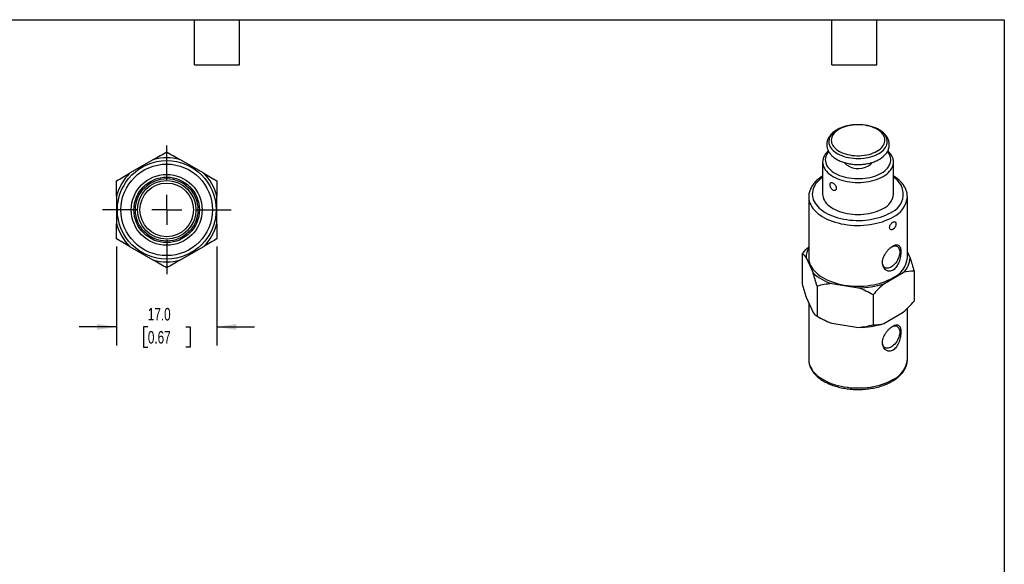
# Model space of a CAD drawing. Header units: millimetres. Extents: x 6 to 273, y 6 to 210.
# Tile 3 of 3: x 106 to 273, y 117 to 210. Entities that reach past the tile are written whole.
import ezdxf

# ---------------------------------------------------------------- set-up
doc = ezdxf.new("R2010")
doc.units = ezdxf.units.MM
doc.linetypes.add('SLD-Center', pattern=[19.05, 15.24, -1.27, 1.27, -1.27])
doc.linetypes.add('SLD-Solid', pattern=[0])
doc.layers.add('CENTER', color=40, linetype='SLD-Center')
doc.layers.add('DIMENSIONS', color=140, linetype='SLD-Solid', lineweight=25)
doc.layers.add('TEXT', color=140, linetype='SLD-Solid', lineweight=25)
doc.styles.add('SLDTEXTSTYLE0', font='TXT', dxfattribs={"width": 0.7})
doc.dimstyles.new('SLDDIMSTYLE3', dxfattribs={"dimtxt": 2.158008, "dimasz": 3.302, "dimexe": 0, "dimexo": 0.0625, "dimgap": 0.539502, "dimtad": 0, "dimtih": 1, "dimtoh": 1, "dimdec": 1, "dimrnd": 1e-09, "dimzin": 4, "dimdsep": 46, "dimtxsty": 'SLDTEXTSTYLE0', "dimsah": 1, "dimcen": 0.09, "dimadec": 0, "dimazin": 1, "dimtfac": 1, "dimtdec": 1, "dimtmove": 0, "dimatfit": 0, "dimfxl": 0, "dimfrac": 2, "dimtolj": 1, "dimtzin": 12, "dimarcsym": 0})

# ---------------------------------------------------------------- blocks, each defined once
blk = doc.blocks.new('_D_8')
at = {"layer": 'DIMENSIONS'}
for p, q in [((122.71, 171.18), (122.71, 154.37)), ((139.71, 171.18), (139.71, 154.37)), ((122.71, 157.54), (116.36, 157.54)), ((128.02, 157.54), (127.3, 157.54)), ((127.3, 157.54), (127.3, 154.11)), ((134.44, 157.54), (135.16, 157.54)), ((135.16, 157.54), (135.16, 154.11)), ((139.71, 157.54), (146.06, 157.54)), ((127.3, 154.11), (128.02, 154.11)), ((135.16, 154.11), (134.44, 154.11))]:
    blk.add_line(p, q, dxfattribs=at)
for points in [[(122.71, 157.54), (119.4, 158.05), (119.4, 157.03)], [(139.71, 157.54), (143.01, 157.03), (143.01, 158.05)]]:
    blk.add_solid(points, dxfattribs=at)
at = {"layer": 'DIMENSIONS', "char_height": 2.117, "attachment_point": 1, "style": 'SLDTEXTSTYLE0'}
for s, insert in [('17.0', (128.02, 160.75)), ('0.67', (128.02, 156.84))]:
    blk.add_mtext(s, dxfattribs=dict(at, insert=insert))
blk = doc.blocks.new('SW_CENTERMARKSYMBOL_4')
at = {"layer": 'CENTER', "color": 0}
for p, q in [((0, 5.08), (0, 10.89)), ((0, 0), (0, 2.54)), ((-5.08, 0), (-10.89, 0)), ((0, 0), (-2.54, 0)), ((0, 0), (0, -2.54)), ((0, 0), (2.54, 0)), ((5.08, 0), (10.89, 0)), ((0, -5.08), (0, -10.89))]:
    blk.add_line(p, q, dxfattribs=at)

msp = doc.modelspace()

# ---------------------------------------------------------------- linework, layer by layer
for p, q in [((128.98, 185.88), (124.93, 183.55)), ((137.48, 183.55), (133.43, 185.88)), ((242.28, 185.46), (242.28, 180.04)), ((254.28, 180.04), (254.28, 185.46)), ((122.71, 179.69), (122.71, 175.02)), ((139.71, 175.02), (139.71, 179.69)), ((239.93, 179.55), (239.93, 169.26)), ((256.63, 179.55), (256.63, 179.56)), ((256.63, 169.26), (256.63, 179.55)), ((124.93, 171.16), (128.98, 168.83)), ((133.43, 168.83), (137.48, 171.16)), ((257.1, 169.23), (256.63, 170.23)), ((238.8, 169.91), (238.8, 164.85)), ((239.47, 169.29), (240.68, 166.69)), ((252.64, 164.83), (255.95, 166.74)), ((257.76, 166.98), (257.76, 161.91)), ((241.34, 164.44), (241.34, 159.37)), ((243.83, 164.87), (248.34, 164.17)), ((239.47, 162.59), (240.68, 159.99)), ((250.82, 162.97), (250.82, 157.91)), ((239.93, 161.59), (239.93, 152.03)), ((256.63, 152.03), (256.63, 160.7)), ((241.34, 159.37), (242.05, 158.96)), ((252.64, 158.14), (255.95, 160.05)), ((243.83, 158.17), (248.34, 157.47)), ((256.63, 152.03), (256.63, 152.04))]:
    msp.add_line(p, q)
at = {"flags": 128}
for points in [[(251.49, 187.29), (251.77, 187.47), (252.02, 187.66), (252.24, 187.86), (252.43, 188.07), (252.58, 188.29), (252.69, 188.52), (252.77, 188.76), (252.82, 188.99), (252.82, 189.23), (252.79, 189.47), (252.72, 189.71), (252.61, 189.94), (252.47, 190.16), (252.29, 190.38), (252.08, 190.58), (251.84, 190.77), (251.57, 190.95), (251.27, 191.12), (250.94, 191.27), (250.6, 191.4), (250.23, 191.51), (249.85, 191.6), (249.46, 191.68), (249.05, 191.73), (248.64, 191.76), (248.23, 191.76), (247.82, 191.75), (247.41, 191.72), (247.01, 191.66), (246.62, 191.58), (246.24, 191.48), (245.88, 191.37), (245.54, 191.23), (245.22, 191.08), (244.93, 190.91), (244.67, 190.73), (244.43, 190.53), (244.23, 190.32), (244.06, 190.11), (243.93, 189.88), (243.83, 189.65), (243.77, 189.41), (243.74, 189.17), (243.76, 188.94), (243.81, 188.7), (243.9, 188.47), (244.02, 188.24), (244.18, 188.02), (244.38, 187.81), (244.6, 187.61), (244.86, 187.42), (245.15, 187.25), (245.46, 187.09), (245.79, 186.95), (246.15, 186.83), (246.52, 186.73), (246.91, 186.65), (247.31, 186.58), (247.72, 186.54), (248.13, 186.52), (248.54, 186.53), (248.95, 186.55), (249.36, 186.6), (249.76, 186.66), (250.14, 186.75), (250.51, 186.86), (250.86, 186.99), (251.19, 187.13), (251.49, 187.29)], [(247.02, 191.68), (246.76, 191.64), (246.36, 191.55), (245.98, 191.45), (245.61, 191.32), (245.26, 191.18), (244.93, 191.02), (244.63, 190.85), (244.36, 190.66), (244.11, 190.46), (243.89, 190.25), (243.71, 190.02), (243.56, 189.79), (243.45, 189.56), (243.37, 189.31), (243.33, 189.07), (243.33, 188.82), (243.36, 188.58), (243.43, 188.33), (243.53, 188.09), (243.67, 187.86), (243.85, 187.64), (244.05, 187.42), (244.29, 187.22), (244.56, 187.02), (244.85, 186.85), (245.17, 186.68), (245.52, 186.54), (245.88, 186.41), (246.26, 186.3), (246.66, 186.21), (247.07, 186.14), (247.49, 186.09), (247.91, 186.06), (248.34, 186.05), (248.76, 186.07), (249.19, 186.1), (249.6, 186.15), (250.01, 186.23), (250.4, 186.33), (250.78, 186.44), (251.14, 186.57), (251.48, 186.72), (251.79, 186.89), (251.79, 186.89)], [(251.79, 186.89), (252.08, 187.07), (252.34, 187.27), (252.57, 187.47), (252.77, 187.69), (252.93, 187.92), (253.06, 188.15), (253.16, 188.39), (253.22, 188.64), (253.24, 188.88), (253.23, 189.13), (253.18, 189.37), (253.09, 189.62), (252.97, 189.85), (252.81, 190.08), (252.62, 190.3), (252.4, 190.51), (252.15, 190.71), (251.86, 190.89), (251.56, 191.06), (251.22, 191.22), (250.87, 191.36), (250.5, 191.48), (250.11, 191.58), (249.78, 191.64)], [(243.24, 187.34), (243.17, 187.27), (242.94, 187.03), (242.74, 186.78), (242.58, 186.53), (242.45, 186.27), (242.36, 186), (242.3, 185.73), (242.28, 185.46), (242.3, 185.19), (242.36, 184.92), (242.45, 184.65), (242.58, 184.39), (242.74, 184.13), (242.94, 183.89), (243.17, 183.65), (243.43, 183.42), (243.72, 183.21), (244.04, 183.01), (244.39, 182.82), (244.76, 182.66), (245.15, 182.5), (245.56, 182.37), (245.99, 182.26), (246.43, 182.16), (246.88, 182.09), (247.34, 182.04), (247.81, 182.01), (248.28, 181.99), (248.75, 182.01), (249.22, 182.04), (249.68, 182.09), (250.14, 182.16), (250.58, 182.26), (251.01, 182.37), (251.42, 182.5), (251.81, 182.66), (252.18, 182.82), (252.53, 183.01)], [(243.3, 187.23), (243.22, 187.13), (243.05, 186.89), (242.92, 186.64), (242.83, 186.39), (242.77, 186.13), (242.74, 185.87), (242.76, 185.61), (242.81, 185.35), (242.9, 185.09), (243.02, 184.84), (243.18, 184.59), (243.37, 184.36), (243.59, 184.13), (243.85, 183.92), (244.13, 183.71), (244.45, 183.53), (244.79, 183.35), (245.15, 183.2), (245.53, 183.06), (245.93, 182.94), (246.35, 182.84), (246.78, 182.76), (247.22, 182.7), (247.66, 182.66), (248.11, 182.64), (248.57, 182.64), (249.02, 182.66), (249.46, 182.71), (249.9, 182.77), (250.32, 182.86), (250.74, 182.97), (251.13, 183.09), (251.51, 183.23), (251.87, 183.4), (252.2, 183.57)], [(252.2, 183.57), (252.51, 183.76), (252.79, 183.97), (253.03, 184.19), (253.25, 184.42), (253.43, 184.66), (253.58, 184.9), (253.7, 185.15), (253.77, 185.41), (253.82, 185.67), (253.82, 185.93), (253.79, 186.19), (253.72, 186.45), (253.61, 186.7), (253.47, 186.95), (253.3, 187.19), (253.27, 187.23)], [(252.53, 183.01), (252.85, 183.21), (253.14, 183.42), (253.4, 183.65), (253.63, 183.89), (253.83, 184.13), (253.99, 184.39), (254.12, 184.65), (254.21, 184.92), (254.26, 185.19), (254.28, 185.46), (254.26, 185.73), (254.21, 186), (254.12, 186.27), (253.99, 186.53), (253.83, 186.78), (253.63, 187.03), (253.4, 187.27), (253.32, 187.34)], [(242.28, 182.87), (242.27, 182.86), (241.94, 182.61), (241.65, 182.35), (241.39, 182.08), (241.16, 181.8), (240.97, 181.51), (240.81, 181.22), (240.69, 180.92), (240.6, 180.61), (240.55, 180.31), (240.53, 180), (240.56, 179.69), (240.62, 179.38), (240.71, 179.08), (240.85, 178.78), (241.01, 178.49), (241.22, 178.2), (241.45, 177.92), (241.72, 177.66), (242.02, 177.4), (242.35, 177.16), (242.71, 176.93), (243.09, 176.71), (243.5, 176.51), (243.94, 176.33), (244.39, 176.17), (244.86, 176.02), (245.35, 175.9), (245.85, 175.79), (246.36, 175.7), (246.89, 175.64), (247.42, 175.59), (247.95, 175.57), (248.48, 175.56), (249.02, 175.58), (249.55, 175.62), (250.07, 175.68), (250.59, 175.76), (251.09, 175.87), (251.59, 175.99), (252.06, 176.13), (252.52, 176.29), (252.96, 176.47), (253.37, 176.66), (253.76, 176.87)], [(239.93, 179.54), (239.93, 179.47), (239.96, 179.14), (240.03, 178.82), (240.13, 178.51), (240.27, 178.2), (240.44, 177.89), (240.65, 177.59), (240.89, 177.3), (241.17, 177.02), (241.48, 176.75), (241.82, 176.5), (242.19, 176.25), (242.58, 176.03), (243, 175.81), (243.44, 175.62), (243.91, 175.44), (244.39, 175.28), (244.9, 175.14), (245.41, 175.02), (245.94, 174.92), (246.48, 174.84), (247.03, 174.78), (247.59, 174.74), (248.14, 174.73), (248.7, 174.73), (249.26, 174.76), (249.81, 174.81), (250.35, 174.88), (250.89, 174.97), (251.41, 175.08), (251.92, 175.21), (252.42, 175.36), (252.89, 175.53), (253.35, 175.71), (253.78, 175.92), (254.19, 176.14)], [(242.28, 180.04), (242.3, 179.76), (242.36, 179.49), (242.45, 179.23), (242.58, 178.97), (242.74, 178.71), (242.94, 178.46), (243.17, 178.23), (243.43, 178), (243.72, 177.79), (244.04, 177.59), (244.39, 177.4), (244.76, 177.23), (245.15, 177.08), (245.56, 176.95), (245.99, 176.84), (246.43, 176.74), (246.88, 176.67), (247.34, 176.62), (247.81, 176.58), (248.28, 176.57), (248.75, 176.58), (249.22, 176.62), (249.68, 176.67), (250.14, 176.74), (250.58, 176.84), (251.01, 176.95), (251.42, 177.08), (251.81, 177.23), (252.18, 177.4), (252.53, 177.59)], [(254, 171.13), (254.12, 171.18), (254.31, 171.24), (254.5, 171.26), (254.67, 171.25), (254.83, 171.21), (254.97, 171.13), (255.09, 171.02), (255.19, 170.89), (255.26, 170.72), (255.31, 170.54), (255.34, 170.33), (255.34, 170.1), (255.31, 169.86), (255.26, 169.62), (255.19, 169.37), (255.09, 169.11), (254.97, 168.87), (254.83, 168.63), (254.67, 168.41), (254.5, 168.2), (254.31, 168.01), (254.12, 167.85), (253.93, 167.72), (253.74, 167.61), (253.54, 167.54), (253.36, 167.5), (253.18, 167.49), (253.01, 167.51), (252.87, 167.57), (252.73, 167.67), (252.62, 167.79), (252.54, 167.94), (252.47, 168.11), (252.43, 168.31), (252.42, 168.53), (252.42, 168.53)], [(239.93, 169.26), (239.93, 169.18), (239.96, 168.86), (240.03, 168.54), (240.13, 168.22), (240.27, 167.91), (240.44, 167.6), (240.65, 167.3), (240.89, 167.01), (241.17, 166.73), (241.48, 166.46), (241.82, 166.21), (242.19, 165.97), (242.58, 165.74), (243, 165.53), (243.44, 165.33), (243.91, 165.15), (244.39, 164.99), (244.9, 164.85), (245.41, 164.73), (245.94, 164.63), (246.48, 164.55), (247.03, 164.49), (247.59, 164.45), (248.14, 164.44), (248.7, 164.44), (249.26, 164.47), (249.81, 164.52), (250.35, 164.59), (250.89, 164.68), (251.41, 164.79), (251.92, 164.92), (252.42, 165.07), (252.89, 165.24), (253.35, 165.43), (253.78, 165.63), (254.19, 165.85)], [(254, 157.57), (254.12, 157.62), (254.31, 157.68), (254.5, 157.71), (254.67, 157.7), (254.83, 157.65), (254.97, 157.58), (255.09, 157.47), (255.19, 157.33), (255.26, 157.17), (255.31, 156.98), (255.34, 156.77), (255.34, 156.55), (255.31, 156.31), (255.26, 156.06), (255.19, 155.81), (255.09, 155.56), (254.97, 155.31), (254.83, 155.08), (254.67, 154.85), (254.5, 154.64), (254.31, 154.46), (254.12, 154.3), (253.93, 154.16), (253.74, 154.06), (253.54, 153.98), (253.36, 153.94), (253.18, 153.93), (253.01, 153.96), (252.87, 154.02), (252.73, 154.11), (252.62, 154.23), (252.54, 154.38), (252.47, 154.56), (252.43, 154.76), (252.42, 154.98), (252.42, 154.98)], [(239.93, 152.03), (239.93, 151.95), (239.96, 151.63), (240.03, 151.31), (240.13, 150.99), (240.27, 150.68), (240.44, 150.37), (240.65, 150.07), (240.89, 149.78), (241.17, 149.5), (241.48, 149.23), (241.82, 148.98), (242.19, 148.74), (242.58, 148.51), (243, 148.3), (243.44, 148.1), (243.91, 147.92), (244.39, 147.76), (244.9, 147.62), (245.41, 147.5), (245.94, 147.4), (246.48, 147.32), (247.03, 147.26), (247.59, 147.23), (248.14, 147.21), (248.7, 147.21), (249.26, 147.24), (249.81, 147.29), (250.35, 147.36), (250.89, 147.45), (251.41, 147.56), (251.92, 147.69), (252.42, 147.84), (252.89, 148.01), (253.35, 148.2), (253.78, 148.4), (254.19, 148.62)]]:
    msp.add_lwpolyline(points, dxfattribs=at)
for radius in [8.35, 7.75, 6, 5.54, 5.29, 4.96, 4.54]:
    msp.add_circle((131.21, 177.36), radius)
for centre, radius, start, end in [((248.28, 183.34), 8.44, 79.7519, 98.5878), ((131.21, 177.36), 8.82, 75.3633, 104.6367), ((248.34, 187.7), 3.36, 223.8695, 300.7009), ((249.3, 186.22), 1.6, 298.0634, 328.2704), ((131.21, 177.36), 8.82, 135.3633, 164.6367), ((131.21, 177.36), 8.82, 15.3633, 44.6367), ((252.62, 179.99), 3.32, 290.0561, 60.0313), ((251.27, 180.34), 3.03, 294.46, 354.2199), ((252.47, 179.95), 4.18, 294.2574, 354.4224), ((131.21, 177.36), 8.82, 195.3633, 224.6367), ((131.21, 177.36), 8.82, 315.3633, 344.6367), ((242.73, 169.21), 3.26, 149.0003, 178.5758), ((131.21, 177.36), 8.81, 255.3633, 284.6367), ((252.47, 169.66), 4.18, 294.2574, 354.4224), ((253.47, 169.4), 3.63, 312.9241, 357.279), ((246.27, 172.74), 8.24, 227.2589, 252.7465), ((248.36, 178.25), 14.08, 269.8987, 287.6874), ((246.88, 167.41), 9.73, 240.2199, 251.7103), ((248.36, 171.55), 14.08, 269.8987, 287.6874), ((252.47, 152.44), 4.18, 294.2574, 354.4224)]:
    msp.add_arc(centre, radius, start, end)
for points, knots in [([(247.02, 191.68), (246.94, 191.67), (246.73, 191.64), (246.39, 191.56), (246, 191.46), (245.63, 191.34), (245.27, 191.2), (244.93, 191.04), (244.61, 190.86), (244.31, 190.66), (244.03, 190.45), (243.79, 190.22), (243.57, 189.98), (243.39, 189.72), (243.24, 189.46), (243.12, 189.18), (243.04, 188.91), (243, 188.63), (242.99, 188.36), (243.01, 188.08), (243.07, 187.81), (243.15, 187.55), (243.27, 187.29), (243.42, 187.04), (243.6, 186.8), (243.81, 186.57), (244.05, 186.35), (244.32, 186.14), (244.61, 185.95), (244.93, 185.77), (245.27, 185.61), (245.63, 185.47), (246, 185.35), (246.39, 185.25), (246.79, 185.16), (247.19, 185.1), (247.61, 185.06), (248.02, 185.04), (248.44, 185.03), (248.86, 185.05), (249.27, 185.09), (249.68, 185.15), (250.08, 185.22), (250.47, 185.32), (250.85, 185.44), (251.21, 185.58), (251.55, 185.73), (251.76, 185.85), (251.87, 185.9)], [0, 0, 0, 0, 0.012567, 0.034903, 0.057295, 0.079754, 0.102288, 0.124901, 0.147587, 0.170326, 0.19306, 0.215707, 0.238162, 0.260311, 0.282054, 0.303341, 0.324181, 0.344639, 0.364826, 0.384875, 0.404898, 0.425024, 0.44538, 0.466068, 0.487152, 0.508644, 0.530507, 0.552667, 0.575028, 0.597501, 0.620009, 0.642498, 0.664944, 0.687341, 0.709688, 0.731993, 0.754265, 0.776515, 0.798757, 0.821003, 0.843261, 0.865546, 0.887871, 0.910247, 0.932688, 0.955202, 0.977795, 1, 1, 1, 1]), ([(251.87, 185.9), (251.92, 185.94), (252.08, 186.03), (252.33, 186.2), (252.6, 186.42), (252.84, 186.65), (253.05, 186.9), (253.22, 187.16), (253.36, 187.43), (253.47, 187.7), (253.54, 187.97), (253.57, 188.25), (253.58, 188.53), (253.54, 188.8), (253.48, 189.07), (253.39, 189.33), (253.26, 189.59), (253.1, 189.83), (252.91, 190.07), (252.7, 190.3), (252.45, 190.52), (252.17, 190.72), (251.87, 190.91), (251.55, 191.08), (251.2, 191.24), (250.84, 191.37), (250.47, 191.49), (250.12, 191.58), (249.89, 191.62), (249.79, 191.64)], [0, 0, 0, 0, 0.021439, 0.061463, 0.1015, 0.141339, 0.180789, 0.219648, 0.257762, 0.295065, 0.331599, 0.367506, 0.402993, 0.438301, 0.473608, 0.509156, 0.545162, 0.58179, 0.619129, 0.657179, 0.695854, 0.73501, 0.774478, 0.814107, 0.853767, 0.893379, 0.932911, 0.972354, 1, 1, 1, 1]), ([(242.28, 183.09), (242.24, 183.07), (242.07, 182.96), (241.8, 182.77), (241.47, 182.51), (241.17, 182.24), (240.9, 181.96), (240.67, 181.66), (240.46, 181.36), (240.29, 181.04), (240.15, 180.72), (240.04, 180.4), (239.97, 180.08), (239.94, 179.79), (239.94, 179.61), (239.94, 179.54)], [0, 0, 0, 0, 0.0308, 0.116136, 0.201443, 0.286623, 0.371549, 0.456067, 0.540009, 0.623221, 0.705594, 0.787092, 0.86777, 0.947774, 1, 1, 1, 1]), ([(243.54, 181.63), (243.54, 181.47), (243.59, 181.27), (243.73, 181.01), (243.78, 180.93), (243.9, 180.79), (243.97, 180.73), (244.11, 180.65), (244.18, 180.63), (244.32, 180.62), (244.38, 180.63), (244.54, 180.72), (244.6, 180.86), (244.6, 181.1), (244.59, 181.18), (244.53, 181.36), (244.49, 181.45), (244.38, 181.61), (244.32, 181.69), (244.18, 181.82), (244.11, 181.88), (243.9, 181.99), (243.77, 182.01), (243.64, 181.94), (243.6, 181.89), (243.56, 181.78), (243.54, 181.71), (243.54, 181.63)], [0, 0, 0, 0, 0.125, 0.125, 0.1875, 0.1875, 0.25, 0.25, 0.3125, 0.3125, 0.375, 0.375, 0.5, 0.5, 0.5625, 0.5625, 0.625, 0.625, 0.6875, 0.6875, 0.75, 0.75, 0.875, 0.875, 0.9375, 0.9375, 1, 1, 1, 1]), ([(256.63, 179.56), (256.63, 179.66), (256.62, 179.86), (256.58, 180.18), (256.5, 180.5), (256.38, 180.81), (256.24, 181.12), (256.06, 181.42), (255.85, 181.72), (255.62, 182.01), (255.35, 182.29), (255.05, 182.55), (254.72, 182.81), (254.47, 182.99), (254.31, 183.08), (254.28, 183.1)], [0, 0, 0, 0, 0.0729025, 0.152675, 0.2326198, 0.3129976, 0.3940146, 0.4758019, 0.5584058, 0.6417917, 0.7258611, 0.8104768, 0.8954896, 0.98076, 1, 1, 1, 1]), ([(253.63, 174.38), (253.63, 174.21), (253.7, 174.09), (253.85, 174), (253.92, 173.98), (254.05, 173.99), (254.12, 174.02), (254.26, 174.1), (254.33, 174.15), (254.45, 174.29), (254.51, 174.37), (254.64, 174.63), (254.69, 174.83), (254.69, 175.07), (254.68, 175.14), (254.63, 175.25), (254.6, 175.3), (254.5, 175.35), (254.45, 175.36), (254.32, 175.35), (254.26, 175.32), (254.05, 175.2), (253.9, 175.06), (253.75, 174.81), (253.71, 174.72), (253.65, 174.54), (253.63, 174.46), (253.63, 174.38)], [0, 0, 0, 0, 0.125, 0.125, 0.1875, 0.1875, 0.25, 0.25, 0.3125, 0.3125, 0.375, 0.375, 0.5, 0.5, 0.5625, 0.5625, 0.625, 0.625, 0.6875, 0.6875, 0.75, 0.75, 0.875, 0.875, 0.9375, 0.9375, 1, 1, 1, 1]), ([(238.8, 169.91), (239.1, 170.24), (239.47, 170.66), (239.85, 171.04), (239.93, 171.12)], [0, 0, 0, 0, 0.789543, 1, 1, 1, 1]), ([(253.89, 167.03), (254, 167.06), (254.11, 167.11), (254.33, 167.24), (254.44, 167.33), (254.63, 167.52), (254.73, 167.64), (254.9, 167.88), (254.97, 168), (255.11, 168.28), (255.18, 168.42), (255.28, 168.71), (255.33, 168.86), (255.41, 169.15), (255.44, 169.3), (255.49, 169.59), (255.51, 169.73), (255.54, 170.14), (255.54, 170.39), (255.48, 170.83), (255.43, 171.01), (255.3, 171.22), (255.25, 171.28), (255.14, 171.37), (255.07, 171.41), (254.85, 171.47), (254.67, 171.45), (254.37, 171.34), (254.26, 171.28), (254.04, 171.15), (253.93, 171.07), (253.7, 170.89), (253.59, 170.79), (253.38, 170.57), (253.28, 170.46), (253.09, 170.21), (253, 170.09), (252.84, 169.83), (252.76, 169.7), (252.64, 169.43), (252.59, 169.3), (252.5, 169.03), (252.47, 168.9), (252.43, 168.63), (252.42, 168.51), (252.42, 168.26), (252.44, 168.13), (252.49, 167.9), (252.52, 167.79), (252.62, 167.59), (252.67, 167.49), (252.87, 167.24), (253.05, 167.11), (253.34, 167.01), (253.45, 166.99), (253.66, 166.98), (253.77, 167), (253.89, 167.03)], [0, 0, 0, 0, 0.03125, 0.03125, 0.0625, 0.0625, 0.09375, 0.09375, 0.125, 0.125, 0.15625, 0.15625, 0.1875, 0.1875, 0.21875, 0.21875, 0.25, 0.25, 0.3125, 0.3125, 0.375, 0.375, 0.40625, 0.40625, 0.4375, 0.4375, 0.5, 0.5, 0.53125, 0.53125, 0.5625, 0.5625, 0.59375, 0.59375, 0.625, 0.625, 0.65625, 0.65625, 0.6875, 0.6875, 0.71875, 0.71875, 0.75, 0.75, 0.78125, 0.78125, 0.8125, 0.8125, 0.84375, 0.84375, 0.875, 0.875, 0.9375, 0.9375, 0.96875, 0.96875, 1, 1, 1, 1]), ([(253.89, 153.47), (254, 153.51), (254.11, 153.56), (254.33, 153.69), (254.44, 153.77), (254.63, 153.97), (254.73, 154.08), (254.9, 154.32), (254.97, 154.45), (255.11, 154.72), (255.18, 154.87), (255.28, 155.16), (255.33, 155.3), (255.41, 155.6), (255.44, 155.74), (255.49, 156.03), (255.51, 156.17), (255.54, 156.58), (255.54, 156.83), (255.48, 157.27), (255.43, 157.46), (255.3, 157.67), (255.25, 157.73), (255.14, 157.82), (255.07, 157.85), (254.85, 157.91), (254.67, 157.9), (254.37, 157.78), (254.26, 157.73), (254.04, 157.6), (253.93, 157.52), (253.7, 157.33), (253.59, 157.23), (253.38, 157.02), (253.28, 156.9), (253.09, 156.66), (253, 156.53), (252.84, 156.28), (252.76, 156.14), (252.64, 155.88), (252.59, 155.74), (252.5, 155.48), (252.47, 155.34), (252.43, 155.08), (252.42, 154.95), (252.42, 154.7), (252.44, 154.58), (252.49, 154.35), (252.52, 154.24), (252.62, 154.03), (252.67, 153.94), (252.87, 153.69), (253.05, 153.56), (253.34, 153.45), (253.45, 153.43), (253.66, 153.43), (253.77, 153.44), (253.89, 153.47)], [0, 0, 0, 0, 0.03125, 0.03125, 0.0625, 0.0625, 0.09375, 0.09375, 0.125, 0.125, 0.15625, 0.15625, 0.1875, 0.1875, 0.21875, 0.21875, 0.25, 0.25, 0.3125, 0.3125, 0.375, 0.375, 0.40625, 0.40625, 0.4375, 0.4375, 0.5, 0.5, 0.53125, 0.53125, 0.5625, 0.5625, 0.59375, 0.59375, 0.625, 0.625, 0.65625, 0.65625, 0.6875, 0.6875, 0.71875, 0.71875, 0.75, 0.75, 0.78125, 0.78125, 0.8125, 0.8125, 0.84375, 0.84375, 0.875, 0.875, 0.9375, 0.9375, 0.96875, 0.96875, 1, 1, 1, 1]), ([(239.94, 152.02), (239.94, 151.98), (239.93, 151.84), (239.96, 151.58), (240.02, 151.26), (240.11, 150.95), (240.24, 150.63), (240.4, 150.33), (240.59, 150.03), (240.81, 149.73), (241.06, 149.45), (241.34, 149.18), (241.65, 148.91), (241.99, 148.67), (242.35, 148.43), (242.74, 148.21), (243.14, 148.01), (243.57, 147.82), (244.02, 147.65), (244.48, 147.5), (244.96, 147.36), (245.44, 147.25), (245.94, 147.15), (246.45, 147.07), (246.97, 147.01), (247.49, 146.97), (248.01, 146.95), (248.54, 146.95), (249.06, 146.97), (249.58, 147.01), (250.1, 147.07), (250.61, 147.15), (251.11, 147.25), (251.6, 147.36), (252.08, 147.49), (252.54, 147.65), (252.98, 147.82), (253.41, 148), (253.77, 148.18), (253.98, 148.3), (254.06, 148.35)], [0, 0, 0, 0, 0.008822, 0.034445, 0.060074, 0.085796, 0.111688, 0.137805, 0.164179, 0.190814, 0.217689, 0.244766, 0.271998, 0.299338, 0.326744, 0.354182, 0.381623, 0.40905, 0.436454, 0.463831, 0.49118, 0.518503, 0.545801, 0.573078, 0.600338, 0.627587, 0.654827, 0.682065, 0.709304, 0.736548, 0.763802, 0.791071, 0.818359, 0.845671, 0.873012, 0.900385, 0.927794, 0.955241, 0.982724, 1, 1, 1, 1]), ([(254.06, 148.35), (254.13, 148.39), (254.32, 148.5), (254.63, 148.7), (254.96, 148.95), (255.27, 149.22), (255.55, 149.5), (255.8, 149.79), (256.02, 150.09), (256.21, 150.4), (256.36, 150.72), (256.48, 151.04), (256.57, 151.36), (256.62, 151.69), (256.64, 151.91), (256.63, 152.03), (256.63, 152.04)], [0, 0, 0, 0, 0.042998, 0.124138, 0.205324, 0.286432, 0.367353, 0.44795, 0.528066, 0.607546, 0.686264, 0.764155, 0.841232, 0.917599, 0.99344, 1, 1, 1, 1])]:
    msp.add_open_spline(points, degree=3, knots=knots)
for points in [[(128.98, 185.88), (129.75, 186.33), (130.49, 186.76), (131.21, 187.17)], [(131.21, 187.17), (131.92, 186.76), (132.66, 186.33), (133.43, 185.88)], [(122.71, 182.26), (123.42, 182.68), (124.16, 183.1), (124.93, 183.55)], [(137.48, 183.55), (138.25, 183.1), (138.99, 182.68), (139.71, 182.26)], [(122.71, 179.69), (122.71, 180.59), (122.71, 181.44), (122.71, 182.26)], [(139.71, 182.26), (139.71, 181.44), (139.71, 180.59), (139.71, 179.69)], [(122.71, 172.45), (122.71, 173.27), (122.71, 174.13), (122.71, 175.02)], [(139.71, 175.02), (139.71, 174.13), (139.71, 173.27), (139.71, 172.45)], [(124.93, 171.16), (124.16, 171.61), (123.42, 172.04), (122.71, 172.45)], [(139.71, 172.45), (138.99, 172.04), (138.25, 171.61), (137.48, 171.16)], [(131.21, 167.54), (130.49, 167.95), (129.75, 168.38), (128.98, 168.83)], [(133.43, 168.83), (132.66, 168.38), (131.92, 167.95), (131.21, 167.54)], [(239.47, 169.29), (239.24, 169.6), (239.02, 169.78), (238.8, 169.91)], [(257.1, 169.23), (257.33, 168.53), (257.55, 167.77), (257.76, 166.98)], [(257.76, 166.98), (257.18, 166.98), (256.58, 166.91), (255.95, 166.74)], [(241.34, 164.44), (241.13, 165.23), (240.91, 165.99), (240.68, 166.69)], [(238.8, 164.85), (239.02, 164.05), (239.24, 163.29), (239.47, 162.59)], [(243.83, 164.87), (242.96, 164.81), (242.14, 164.65), (241.34, 164.44)], [(250.82, 162.97), (250.03, 163.43), (249.2, 163.84), (248.34, 164.17)], [(252.64, 164.83), (252.01, 164.28), (251.41, 163.64), (250.82, 162.97)], [(255.95, 160.05), (256.58, 160.6), (257.18, 161.24), (257.76, 161.91)], [(240.68, 159.99), (240.91, 159.68), (241.13, 159.5), (241.34, 159.37)], [(241.34, 159.37), (242.14, 158.91), (242.96, 158.5), (243.83, 158.17)], [(248.34, 157.47), (249.2, 157.53), (250.03, 157.69), (250.82, 157.91)], [(250.82, 157.91), (251.41, 157.91), (252.01, 157.97), (252.64, 158.14)]]:
    msp.add_open_spline(points, degree=3)
at = {"layer": 'TEXT'}
for p, q in [((6.35, 209.55), (273.05, 209.55)), ((135.89, 201.93), (135.89, 209.55)), ((143.51, 201.93), (143.51, 209.55)), ((243.84, 201.93), (243.84, 209.55)), ((251.46, 201.93), (251.46, 209.55)), ((273.05, 209.55), (273.05, 6.35)), ((135.89, 201.93), (143.51, 201.93)), ((243.84, 201.93), (251.46, 201.93))]:
    msp.add_line(p, q, dxfattribs=at)

# ---------------------------------------------------------------- block references
at = {"layer": 'CENTER'}
msp.add_blockref('SW_CENTERMARKSYMBOL_4', (131.21, 177.36), dxfattribs=at)

# ---------------------------------------------------------------- dimensions: what is measured, and where the dimension line sits
at = {"layer": 'DIMENSIONS'}
dim = msp.add_linear_dim(base=(122.71, 157.54), p1=(139.71, 172.45), p2=(122.71, 172.45), angle=0, dimstyle='SLDDIMSTYLE3', dxfattribs=at)
dim.commit()
dim.dimension.update_dxf_attribs({"geometry": '_D_8', "text_midpoint": (131.23, 157.54), "dimtype": 160})

doc.saveas('drawing.dxf')
